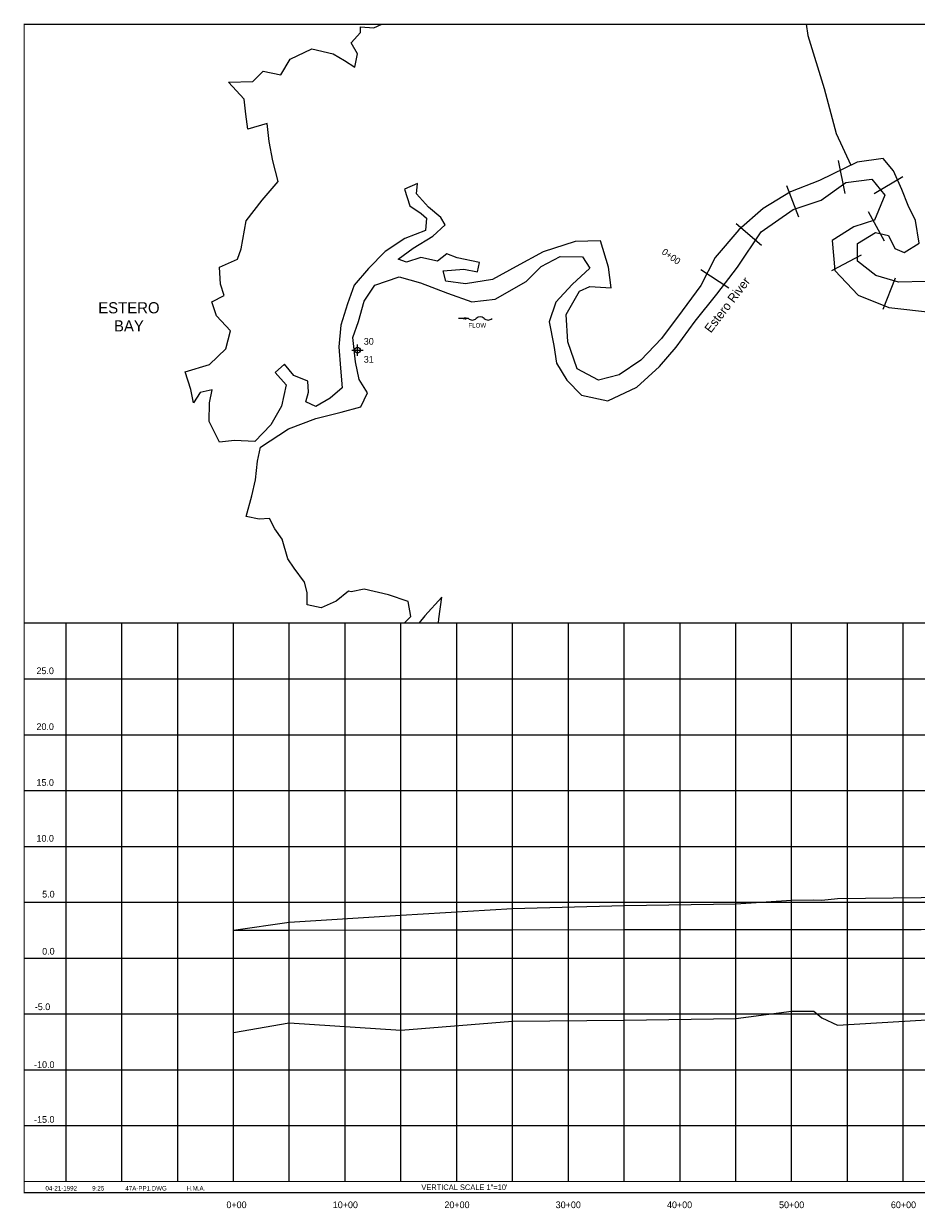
# Model space of a CAD drawing. Extents: x 217654 to 233664, y 756308 to 767026.
# Tile 1 of 2: x 217654 to 225651, y 756421 to 767026. Entities that reach past the tile are written whole.
import ezdxf
from ezdxf.enums import TextEntityAlignment as Align

# ---------------------------------------------------------------- set-up
doc = ezdxf.new("R2010")
doc.units = 0
doc.header["$LTSCALE"] = 1000
doc.header["$PDMODE"] = 34
doc.header["$PDSIZE"] = 50
doc.linetypes.add('DASHED', pattern=[0])
doc.linetypes.add('STREAM', pattern=[0])
for name, color, linetype in [('BORDER', 1, 'CONTINUOUS'), ('GRID', 2, 'CONTINUOUS'), ('L6', 4, 'CONTINUOUS'), ('L8', 12, 'CONTINUOUS'), ('PROPOSED', 7, 'CONTINUOUS'), ('PTEXT', 4, 'CONTINUOUS'), ('SEC', 2, 'CONTINUOUS'), ('STATIONS', 7, 'CONTINUOUS'), ('TEXT', 7, 'CONTINUOUS'), ('TRUNKS', 5, 'STREAM'), ('WATER', 4, 'CONTINUOUS'), ('WSHEDS', 3, 'CONTINUOUS')]:
    doc.layers.add(name, color=color, linetype=linetype)

msp = doc.modelspace()

# ---------------------------------------------------------------- linework, layer by layer
at = {"layer": 'BORDER', "color": 0, "const_width": 10}
msp.add_lwpolyline([(217659, 756561), (233659, 756561), (233659, 767021), (217659, 767021)], close=True, dxfattribs=at)
for points in [[(217659, 761661), (233659, 761661)], [(217659, 756661), (233659, 756661)]]:
    msp.add_lwpolyline(points, dxfattribs=at)
at = {"layer": 'GRID', "color": 0}
for points in [[(218034, 756661), (218034, 761661)], [(218534, 756661), (218534, 761661)], [(219034, 756661), (219034, 761661)], [(219534, 756661), (219534, 761661)], [(220034, 756661), (220034, 761661)], [(220534, 756661), (220534, 761661)], [(221034, 756661), (221034, 761661)], [(221534, 756661), (221534, 761661)], [(222034, 756661), (222034, 761661)], [(222534, 756661), (222534, 761661)], [(223034, 756661), (223034, 761661)], [(223534, 756661), (223534, 761661)], [(224034, 756661), (224034, 761661)], [(224534, 756661), (224534, 761661)], [(225034, 756661), (225034, 761661)], [(225534, 756661), (225534, 761661)], [(217659, 761161), (233659, 761161)], [(217659, 760661), (233659, 760661)], [(217659, 760161), (233659, 760161)], [(217659, 759661), (233659, 759661)], [(217659, 759161), (233659, 759161)], [(217659, 758661), (233659, 758661)], [(217659, 758161), (233659, 758161)], [(217659, 757661), (233659, 757661)], [(217659, 757161), (233659, 757161)]]:
    msp.add_lwpolyline(points, dxfattribs=at)
at = {"layer": 'L6', "color": 0}
msp.add_line((219534, 758911), (219534, 758911), dxfattribs=at)
at = {"layer": 'L8', "color": 0}
msp.add_line((219534, 758911), (219534, 758911), dxfattribs=at)
at = {"layer": 'PROPOSED', "color": 0}
for points in [[(219534, 758911), (220034, 758983), (221034, 759046), (222034, 759104), (223034, 759131), (224034, 759146), (224534, 759179), (224734, 759183), (224804, 759178), (224944, 759194), (225694, 759203), (226794, 759266), (227794, 759333), (228844, 759374), (229844, 759402), (230644, 759423), (231444, 759450), (231534, 759453)], [(219534, 758911), (220034, 758912), (221034, 758913), (222034, 758915), (223034, 758916), (224034, 758916), (224534, 758917), (224734, 758917), (224804, 758917), (224944, 758917), (225694, 758918), (226794, 758920), (227794, 758924), (228844, 758926), (229844, 758929), (230644, 758930), (231444, 758932), (231534, 758932)]]:
    msp.add_lwpolyline(points, dxfattribs=at)
at = {"layer": 'PROPOSED', "color": 0, "linetype": 'DASHED'}
msp.add_lwpolyline([(219534, 757996), (219534, 757996), (220034, 758081), (221034, 758016), (222034, 758096), (223034, 758106), (224034, 758121), (224534, 758186), (224734, 758186), (224804, 758126), (224944, 758061), (225694, 758106), (226794, 758126), (227794, 758211), (228844, 758256), (229844, 758131), (230644, 757971), (231444, 757971), (231534, 757973)], dxfattribs=at)
at = {"layer": 'PTEXT', "color": 0}
msp.add_line((221638, 764388), (221550, 764388), dxfattribs=at)
for centre, radius, start, end in [((221674, 764423), 49.7, 224.7896, 315.2104), ((221744, 764350), 51.3, 46.5775, 133.4225), ((221815, 764423), 49.7, 224.7896, 315.2104)]:
    msp.add_arc(centre, radius, start, end, dxfattribs=at)
msp.add_solid([(221620, 764376), (221620, 764399), (221550, 764388)], dxfattribs=at)
at = {"layer": 'SEC', "color": 0}
msp.add_point((220645, 764104), dxfattribs=at)
at = {"layer": 'STATIONS', "color": 0}
for p, q in [((224951, 765801), (225011, 765507)), ((225530, 765656), (225273, 765502)), ((224488, 765578), (224596, 765298)), ((225366, 765079), (225223, 765343)), ((224036, 765238), (224264, 765042)), ((225156, 764954), (224891, 764814)), ((223722, 764827), (223971, 764660)), ((225461, 764747), (225350, 764468))]:
    msp.add_line(p, q, dxfattribs=at)
at = {"layer": 'WATER', "color": 0}
for points in [[(225733, 764719), (225490, 764712), (225289, 764772), (225123, 764899), (225124, 765058), (225284, 765157), (225401, 765131), (225459, 765014), (225542, 764979), (225677, 765062), (225645, 765264), (225578, 765398), (225521, 765541), (225447, 765709), (225355, 765818), (225120, 765786), (224784, 765621), (224524, 765522), (224280, 765373), (224061, 765182), (223850, 764932), (223722, 764682), (223553, 764457), (223367, 764207), (223182, 764015), (222988, 763883), (222804, 763834), (222612, 763936), (222530, 764179), (222515, 764422), (222633, 764631), (222726, 764672), (222918, 764662), (222894, 764847), (222821, 765082), (222594, 765075), (222309, 764985), (222065, 764852), (221855, 764736), (221612, 764696), (221436, 764722), (221412, 764815), (221596, 764830), (221721, 764804), (221739, 764888), (221538, 764931), (221446, 764965), (221362, 764899), (221211, 764933), (221085, 764892), (221010, 764918), (221145, 765018), (221321, 765125), (221431, 765225), (221390, 765292), (221281, 765385), (221173, 765503), (221182, 765595), (221065, 765546), (221114, 765395), (221214, 765327), (221264, 765285), (221255, 765176), (221070, 765102), (220893, 764986), (220742, 764836), (220615, 764686), (220555, 764519), (220495, 764327), (220477, 764134), (220493, 763941), (220508, 763765), (220399, 763674), (220273, 763600), (220181, 763642), (220206, 763726), (220199, 763826), (220073, 763877), (219990, 763978), (219906, 763904), (220006, 763794), (219963, 763602), (219869, 763435), (219726, 763285), (219542, 763295), (219408, 763279), (219317, 763464), (219318, 763631), (219344, 763748), (219235, 763724), (219175, 763632), (219151, 763750), (219102, 763909), (219320, 763975), (219464, 764116), (219506, 764275), (219382, 764410), (219341, 764536), (219450, 764594), (219417, 764694), (219410, 764845), (219569, 764919), (219604, 765011), (219647, 765262), (219791, 765446), (219934, 765612), (219885, 765797), (219853, 765973), (219837, 766132), (219661, 766083), (219645, 766217), (219629, 766351), (219488, 766503), (219706, 766510), (219799, 766601), (219958, 766567), (220042, 766709), (220236, 766800), (220428, 766756), (220528, 766697), (220620, 766638), (220646, 766755), (220588, 766856), (220672, 766947), (220672, 766998), (220790, 766988), (220863, 767021)], [(221065, 761661), (221123, 761718), (221098, 761852), (220923, 761912), (220705, 761963), (220588, 761939), (220563, 761947), (220453, 761856), (220319, 761798), (220194, 761824), (220194, 761933), (220170, 762026), (220078, 762152), (220020, 762236), (219971, 762412), (219905, 762505), (219855, 762597), (219763, 762589), (219646, 762615), (219698, 762799), (219732, 762942), (219750, 763109), (219776, 763234), (220028, 763400), (220272, 763491), (220498, 763548), (220675, 763597), (220734, 763722), (220659, 763840), (220627, 763999), (220603, 764217), (220655, 764359), (220706, 764543), (220799, 764685), (221017, 764759), (221210, 764707), (221452, 764613), (221669, 764537), (221879, 764560), (222156, 764718), (222291, 764851), (222459, 764942), (222660, 764940), (222727, 764839), (222567, 764690), (222423, 764532), (222363, 764356), (222404, 764146), (222428, 763987), (222519, 763836), (222652, 763701), (222886, 763649), (223147, 763773), (223349, 763956), (223501, 764131), (223670, 764364), (223864, 764606), (224050, 764847), (224262, 765164), (224548, 765363), (224800, 765445), (225019, 765603), (225253, 765635), (225370, 765492), (225276, 765266), (225091, 765209), (224898, 765084), (224921, 764816), (225129, 764597), (225405, 764486), (225806, 764442)], [(221370, 761661), (221374, 761699), (221400, 761892), (221248, 761725), (221197, 761661)]]:
    msp.add_lwpolyline(points, dxfattribs=at)
at = {"layer": 'WSHEDS', "color": 0}
msp.add_lwpolyline([(224663, 767021), (224680, 766920), (224825, 766446), (224933, 766043), (225064, 765759)], dxfattribs=at)

# ---------------------------------------------------------------- texts
at = {"layer": 'STATIONS', "color": 0}
msp.add_text('0+00', height=60, rotation=324.3124, dxfattribs=at).set_placement((223438, 764918), align=Align.CENTER)
at = {"layer": 'TEXT', "color": 0}
for s, height, p in [('30', 60, (220701, 764152)), ('31', 60, (220701, 763991)), ('25.0', 60, (217769, 761203)), ('20.0', 60, (217769, 760703)), ('15.0', 60, (217769, 760203)), ('10.0', 60, (217769, 759703)), ('5.0', 60, (217820, 759203)), ('0.0', 60, (217820, 758692)), ('-5.0', 60, (217754, 758195)), ('VERTICAL SCALE 1"=10\'', 50, (221217, 756584))]:
    msp.add_text(s, height=height, dxfattribs=at).set_placement(p)
for s, p in [('-10.0', (217839, 757677)), ('-15.0', (217839, 757186)), ('0+00', (219561, 756422)), ('10+00', (220536, 756422)), ('20+00', (221536, 756422)), ('30+00', (222533, 756422)), ('40+00', (223530, 756422)), ('50+00', (224534, 756422)), ('60+00', (225536, 756422))]:
    msp.add_text(s, height=60, dxfattribs=at).set_placement(p, align=Align.CENTER)
msp.add_attdef('04-21-1992', text='', height=40, dxfattribs=at).set_placement((218132, 756580), align=Align.RIGHT)
for tag, p in [('9:25', (218268, 756580)), ('47A-PP1.DWG', (218565, 756580)), ('H.M.A.', (219113, 756580))]:
    msp.add_attdef(tag, p, '', height=40, dxfattribs=at)
at = {"layer": 'TRUNKS', "color": 0}
msp.add_text('FLOW', height=40, dxfattribs=at).set_placement((221718, 764326), align=Align.MIDDLE)
at = {"layer": 'WATER', "color": 0}
msp.add_text('Estero River', height=80, rotation=52.5087, dxfattribs=at).set_placement((223989, 764485), align=Align.CENTER)
for s, p in [('ESTERO', (218597, 764433)), ('BAY', (218597, 764271))]:
    msp.add_text(s, height=100, dxfattribs=at).set_placement(p, align=Align.CENTER)

doc.saveas('drawing.dxf')
